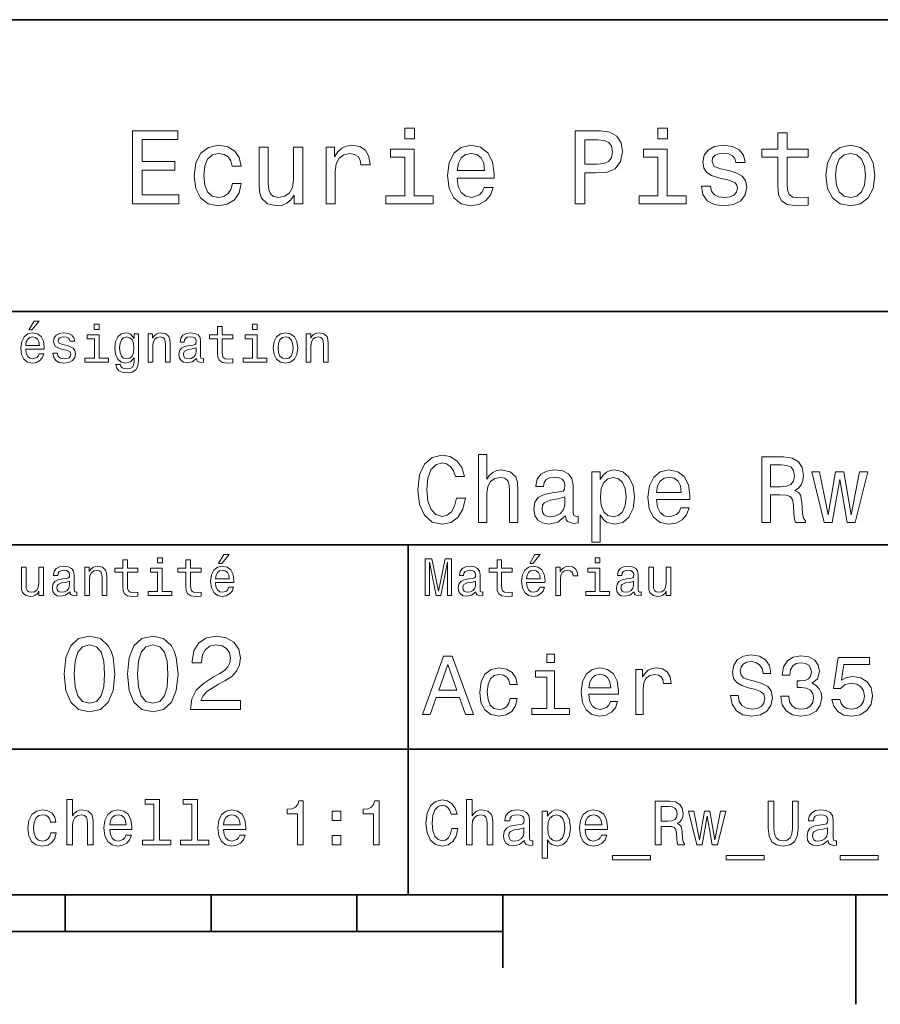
# Model space of a CAD drawing. Extents: x 0 to 297, y 0 to 210.
# Tile 6 of 9: x 165 to 224, y 2 to 70. Entities that reach past the tile are written whole.
import ezdxf

# ---------------------------------------------------------------- set-up
doc = ezdxf.new("R2010")
doc.units = 0

msp = doc.modelspace()

# ---------------------------------------------------------------- linework, layer by layer
at = {"color": 7, "lineweight": 35}
for p, q in [((97, 70), (287, 70)), ((162, 50), (287, 50)), ((162, 34), (287, 34)), ((162, 20), (287, 20)), ((10, 10), (287, 10)), ((97, 10), (287, 10)), ((98.5, 7.5), (198.5, 7.5))]:
    msp.add_line(p, q, dxfattribs=at)
at = {"color": 7, "lineweight": 35, "ltscale": 0.35}
msp.add_line((192, 20), (192, 34), dxfattribs=at)
at = {"color": 7, "lineweight": 35, "ltscale": 0.25}
msp.add_line((192, 10), (192, 20), dxfattribs=at)
at = {"color": 7, "lineweight": 35, "ltscale": 0.0625}
for p, q in [((168.5, 10), (168.5, 7.5)), ((178.5, 10), (178.5, 7.5)), ((188.5, 10), (188.5, 7.5))]:
    msp.add_line(p, q, dxfattribs=at)
at = {"color": 7, "lineweight": 35, "ltscale": 0.125}
msp.add_line((198.5, 10), (198.5, 5), dxfattribs=at)
at = {"color": 7, "lineweight": 35, "ltscale": 0.1875}
msp.add_line((222.699997, 10), (222.699997, 2.5), dxfattribs=at)
at = {"color": 7, "lineweight": 13}
for points in [[(173.109512, 57.381123), (176.279541, 57.381123), (176.279541, 57.986309), (173.772339, 57.986309), (173.772339, 59.679394), (176.005768, 59.679394), (176.005768, 60.277374), (173.772339, 60.277374), (173.772339, 61.775936), (176.221893, 61.775936), (176.221893, 62.381123), (173.109512, 62.381123)], [(192.439484, 62.554031), (191.769455, 62.554031), (191.769455, 61.833572), (192.439484, 61.833572)], [(203.462524, 57.381123), (204.125351, 57.381123), (204.125351, 59.492073), (204.860229, 59.492073), (205.602295, 59.528095), (206.193085, 59.780258), (206.574921, 60.270172), (206.704605, 60.940201), (206.603745, 61.559795), (206.315552, 62.013687), (205.840057, 62.287464), (205.191635, 62.381123), (203.462524, 62.381123)], [(209.788177, 62.554031), (209.118149, 62.554031), (209.118149, 61.833572), (209.788177, 61.833572)], [(217.353027, 60.579971), (217.353027, 58.64193), (217.396255, 58.015129), (217.597992, 57.582851), (218.001434, 57.330688), (218.685883, 57.244236), (219.43515, 57.280258), (219.43515, 57.827808), (218.887604, 57.78458), (218.390488, 57.842216), (218.123917, 58.022331), (218.008652, 58.324928), (217.98703, 58.75), (217.98703, 60.579971), (219.43515, 60.579971), (219.43515, 61.120316), (217.98703, 61.120316), (217.98703, 62.251438), (217.353027, 62.251438), (217.353027, 61.120316), (216.257935, 61.120316), (216.257935, 60.579971)], [(205.01152, 61.76873), (205.443802, 61.725502), (205.760803, 61.588615), (205.94812, 61.336452), (206.01297, 60.940201), (205.940918, 60.522331), (205.746399, 60.270172), (205.414978, 60.140488), (204.96109, 60.104465), (204.125351, 60.104465), (204.125351, 61.76873)], [(179.932281, 59.967579), (180.559082, 59.967579), (180.429398, 60.543945), (180.119598, 60.997837), (179.636887, 61.278816), (179.010086, 61.386887), (178.318436, 61.242794), (177.792511, 60.839336), (177.46109, 60.183716), (177.345825, 59.304752), (177.453888, 58.432995), (177.778091, 57.78458), (178.289627, 57.381123), (178.988464, 57.244236), (179.608063, 57.352303), (180.090775, 57.6549), (180.42218, 58.130402), (180.566284, 58.764408), (179.96109, 58.764408), (179.853027, 58.36095), (179.651291, 58.058357), (179.363113, 57.871037), (179.010086, 57.8134), (178.570602, 57.907059), (178.253601, 58.195244), (178.059082, 58.663544), (177.994232, 59.326366), (178.059082, 59.974781), (178.260803, 60.443081), (178.585007, 60.731266), (179.010086, 60.83213), (179.38472, 60.767288), (179.66571, 60.601585), (179.853027, 60.327808)], [(184.788177, 61.25), (184.154175, 61.25), (184.154175, 59.016571), (184.082123, 58.497837), (183.873199, 58.123196), (183.548996, 57.892651), (183.123917, 57.820602), (182.785294, 57.878242), (182.569168, 58.051151), (182.446686, 58.346542), (182.417862, 58.764408), (182.417862, 61.25), (181.783859, 61.25), (181.783859, 58.706772), (181.805481, 58.195244), (181.942368, 57.770172), (182.360229, 57.381123), (183.030258, 57.244236), (183.390488, 57.294666), (183.700287, 57.424351), (183.966858, 57.647694), (184.182999, 57.971901), (184.182999, 57.381123), (184.788177, 57.381123)], [(186.380402, 57.381123), (187.014404, 57.381123), (187.014404, 59.592937), (187.079254, 60.12608), (187.273773, 60.507923), (187.590775, 60.738472), (188.015854, 60.817722), (188.332855, 60.767288), (188.570602, 60.623199), (188.714691, 60.378242), (188.765121, 60.046829), (189.406342, 60.046829), (189.319885, 60.630402), (189.082123, 61.048271), (188.685883, 61.30043), (188.145538, 61.386887), (187.778091, 61.32925), (187.46109, 61.185158), (187.180115, 60.940201), (186.956772, 60.608788), (186.956772, 61.25), (186.380402, 61.25)], [(192.417862, 57.914265), (192.417862, 61.120316), (190.789627, 61.120316), (190.789627, 60.579971), (191.783859, 60.579971), (191.783859, 57.914265), (190.48703, 57.914265), (190.48703, 57.381123), (193.729111, 57.381123), (193.729111, 57.914265)], [(195.37175, 59.131844), (197.907776, 59.131844), (197.914978, 59.427231), (197.799713, 60.255764), (197.482712, 60.875359), (196.978378, 61.25), (196.30835, 61.386887), (195.65274, 61.242794), (195.148407, 60.839336), (194.824203, 60.183716), (194.708923, 59.319164), (194.817001, 58.432995), (195.141205, 57.78458), (195.638321, 57.381123), (196.286743, 57.244236), (196.848694, 57.337894), (197.309799, 57.582851), (197.648407, 57.971901), (197.842941, 58.490631), (197.216141, 58.490631), (197.086456, 58.20245), (196.899139, 57.986309), (196.365997, 57.8134), (195.955322, 57.892651), (195.645538, 58.14481), (195.443802, 58.555473), (195.37175, 59.110229)], [(195.37175, 59.664986), (195.451004, 60.162102), (195.645538, 60.529537), (195.940918, 60.75288), (196.329971, 60.83213), (196.711807, 60.75288), (197.007202, 60.529537), (197.187317, 60.162102), (197.252167, 59.664986)], [(209.766571, 57.914265), (209.766571, 61.120316), (208.138321, 61.120316), (208.138321, 60.579971), (209.132568, 60.579971), (209.132568, 57.914265), (207.835724, 57.914265), (207.835724, 57.381123), (211.077805, 57.381123), (211.077805, 57.914265)], [(214.060516, 59.636166), (213.44812, 59.780258), (212.994232, 59.945965), (212.842941, 60.28458), (212.886169, 60.522331), (213.03746, 60.695244), (213.282425, 60.803314), (213.635437, 60.846542), (213.97406, 60.803314), (214.240631, 60.67363), (214.413544, 60.479107), (214.485596, 60.219738), (215.105194, 60.219738), (215.105194, 60.23415), (214.997116, 60.70245), (214.701721, 61.069885), (214.240631, 61.30043), (213.635437, 61.386887), (213.023056, 61.30043), (212.57637, 61.062679), (212.29538, 60.709652), (212.208939, 60.262966), (212.273773, 59.830688), (212.475494, 59.528095), (212.806915, 59.311958), (213.289627, 59.16066), (213.995682, 58.987751), (214.427948, 58.807636), (214.543228, 58.663544), (214.586456, 58.447407), (214.521606, 58.180836), (214.348694, 57.979107), (214.067719, 57.849422), (213.693085, 57.806194), (213.296829, 57.849422), (213.008636, 58.000721), (212.814117, 58.245674), (212.734863, 58.584293), (212.122482, 58.584293), (212.223343, 58.007923), (212.518738, 57.590057), (212.98703, 57.337894), (213.635437, 57.244236), (214.312683, 57.337894), (214.809799, 57.590057), (215.112396, 57.993515), (215.220459, 58.519451), (215.141205, 58.973343), (214.917862, 59.283138), (214.55043, 59.484871)], [(220.65274, 59.311958), (220.768005, 58.432995), (221.099426, 57.78458), (221.625366, 57.381123), (222.331421, 57.244236), (223.030258, 57.381123), (223.556198, 57.777374), (223.887604, 58.425793), (224.010086, 59.311958), (223.887604, 60.190922), (223.556198, 60.846542), (223.030258, 61.242794), (222.331421, 61.386887), (221.625366, 61.242794), (221.099426, 60.839336), (220.768005, 60.190922)], [(221.301147, 59.319164), (221.365997, 59.967579), (221.567719, 60.435879), (221.891937, 60.72406), (222.331421, 60.824928), (222.763687, 60.72406), (223.087891, 60.443081), (223.289627, 59.967579), (223.361679, 59.319164), (223.289627, 58.663544), (223.087891, 58.188038), (222.763687, 57.899853), (222.331421, 57.806194), (221.891937, 57.899853), (221.567719, 58.188038), (221.365997, 58.663544)], [(166.004318, 48.728386), (166.216858, 48.728386), (166.717575, 49.340778), (166.364548, 49.340778)], [(170.824203, 49.117435), (170.489197, 49.117435), (170.489197, 48.757202), (170.824203, 48.757202)], [(178.943802, 48.130402), (178.943802, 47.161381), (178.965424, 46.84798), (179.066284, 46.631844), (179.268005, 46.505764), (179.610229, 46.462536), (179.984863, 46.480545), (179.984863, 46.754322), (179.71109, 46.732708), (179.46254, 46.761528), (179.329254, 46.851585), (179.271606, 47.00288), (179.260803, 47.215416), (179.260803, 48.130402), (179.984863, 48.130402), (179.984863, 48.400574), (179.260803, 48.400574), (179.260803, 48.966137), (178.943802, 48.966137), (178.943802, 48.400574), (178.396255, 48.400574), (178.396255, 48.130402)], [(181.667145, 49.117435), (181.332138, 49.117435), (181.332138, 48.757202), (181.667145, 48.757202)], [(165.784576, 47.406338), (167.052597, 47.406338), (167.056198, 47.554035), (166.998566, 47.9683), (166.840057, 48.278099), (166.587891, 48.465416), (166.252884, 48.533859), (165.925079, 48.461815), (165.672913, 48.260086), (165.510803, 47.932278), (165.453171, 47.5), (165.507202, 47.056915), (165.669312, 46.732708), (165.917862, 46.530979), (166.242081, 46.462536), (166.523056, 46.509365), (166.753601, 46.631844), (166.922913, 46.826366), (167.020172, 47.085735), (166.706772, 47.085735), (166.641937, 46.941643), (166.548264, 46.833572), (166.281708, 46.747116), (166.07637, 46.786743), (165.921463, 46.912823), (165.820602, 47.118156), (165.784576, 47.395531)], [(165.784576, 47.672909), (165.824203, 47.921471), (165.921463, 48.105186), (166.069168, 48.216858), (166.263687, 48.256485), (166.454605, 48.216858), (166.60231, 48.105186), (166.692368, 47.921471), (166.724777, 47.672909)], [(168.623199, 47.658501), (168.317001, 47.730545), (168.090057, 47.8134), (168.014404, 47.982708), (168.036026, 48.101585), (168.111664, 48.188038), (168.234146, 48.242073), (168.41066, 48.263687), (168.579971, 48.242073), (168.713257, 48.177231), (168.799713, 48.079971), (168.835739, 47.950287), (169.145538, 47.950287), (169.145538, 47.957493), (169.091492, 48.191643), (168.943802, 48.375359), (168.713257, 48.490635), (168.41066, 48.533859), (168.104462, 48.490635), (167.881119, 48.371758), (167.740631, 48.195244), (167.697403, 47.971901), (167.729828, 47.755764), (167.830688, 47.604465), (167.996399, 47.496399), (168.237747, 47.42075), (168.590775, 47.334293), (168.806915, 47.244236), (168.864548, 47.172188), (168.886169, 47.064121), (168.853745, 46.930836), (168.767288, 46.829971), (168.626801, 46.765129), (168.439484, 46.743515), (168.241348, 46.765129), (168.09726, 46.840778), (168, 46.963257), (167.960373, 47.132565), (167.654175, 47.132565), (167.704605, 46.844379), (167.85231, 46.635445), (168.086456, 46.509365), (168.41066, 46.462536), (168.749283, 46.509365), (168.997833, 46.635445), (169.149139, 46.837173), (169.203171, 47.100143), (169.163544, 47.327087), (169.05188, 47.481987), (168.868149, 47.582851)], [(170.8134, 46.79755), (170.8134, 48.400574), (169.999283, 48.400574), (169.999283, 48.130402), (170.496399, 48.130402), (170.496399, 46.79755), (169.847977, 46.79755), (169.847977, 46.530979), (171.469025, 46.530979), (171.469025, 46.79755)], [(173.518738, 46.617435), (173.518738, 48.465416), (173.216141, 48.465416), (173.216141, 48.152016), (172.967575, 48.4366), (172.816284, 48.508644), (172.646973, 48.533859), (172.340775, 48.461815), (172.103027, 48.260086), (171.94812, 47.935879), (171.894089, 47.5), (171.94812, 47.060516), (172.103027, 46.736309), (172.340775, 46.530979), (172.646973, 46.462536), (172.819885, 46.487751), (172.963974, 46.552593), (173.216141, 46.826366), (173.216141, 46.552593), (173.187317, 46.336456), (173.108063, 46.181557), (172.956772, 46.091499), (172.729828, 46.059078), (172.531708, 46.080692), (172.391205, 46.134727), (172.30835, 46.228386), (172.283142, 46.354465), (171.976944, 46.354465), (171.976944, 46.340057), (172.023773, 46.109509), (172.167862, 45.9366), (172.398407, 45.824928), (172.711823, 45.785301), (173.086456, 45.839336), (173.335022, 45.990635), (173.47551, 46.253601)], [(172.221909, 47.5), (172.254318, 47.820606), (172.351593, 48.058357), (172.502884, 48.198845), (172.704605, 48.249279), (172.917145, 48.198845), (173.075653, 48.058357), (173.172913, 47.820606), (173.208939, 47.5), (173.172913, 47.172188), (173.075653, 46.938038), (172.917145, 46.793949), (172.704605, 46.747116), (172.502884, 46.793949), (172.351593, 46.938038), (172.254318, 47.175793)], [(174.181549, 46.530979), (174.498566, 46.530979), (174.498566, 47.647694), (174.530975, 47.903458), (174.635452, 48.090778), (174.797546, 48.206051), (175.013687, 48.249279), (175.1866, 48.213257), (175.294662, 48.115993), (175.348709, 47.953888), (175.366714, 47.737751), (175.366714, 46.530979), (175.683716, 46.530979), (175.683716, 47.802593), (175.669312, 48.058357), (175.604462, 48.270893), (175.391937, 48.465416), (175.060516, 48.533859), (174.876801, 48.508644), (174.721909, 48.440201), (174.588623, 48.324928), (174.484146, 48.170029), (174.484146, 48.465416), (174.181549, 48.465416)], [(177.499283, 46.783142), (177.499283, 46.772335), (177.517288, 46.649857), (177.57132, 46.5634), (177.798264, 46.494957), (177.974777, 46.523773), (177.974777, 46.76873), (177.899139, 46.757923), (177.798264, 46.804756), (177.780258, 46.948845), (177.780258, 47.950287), (177.73703, 48.206051), (177.610947, 48.386166), (177.391205, 48.494236), (177.081406, 48.533859), (176.778824, 48.490635), (176.555481, 48.368156), (176.414978, 48.177231), (176.368149, 47.925072), (176.368149, 47.903458), (176.65274, 47.903458), (176.677948, 48.054756), (176.757202, 48.162823), (176.886887, 48.227665), (177.070602, 48.25288), (177.247116, 48.234871), (177.373199, 48.180836), (177.448853, 48.087173), (177.47406, 47.957493), (177.459656, 47.806194), (177.402023, 47.730545), (177.257919, 47.694523), (176.987747, 47.665707), (176.677948, 47.600864), (176.458206, 47.485592), (176.328537, 47.305473), (176.28891, 47.038906), (176.324921, 46.801151), (176.4366, 46.624638), (176.616714, 46.512966), (176.86528, 46.473343), (177.200287, 46.548992)], [(181.656342, 46.79755), (181.656342, 48.400574), (180.842224, 48.400574), (180.842224, 48.130402), (181.33934, 48.130402), (181.33934, 46.79755), (180.690918, 46.79755), (180.690918, 46.530979), (182.311966, 46.530979), (182.311966, 46.79755)], [(182.762253, 47.496399), (182.819885, 47.056915), (182.985596, 46.732708), (183.248566, 46.530979), (183.601593, 46.462536), (183.951004, 46.530979), (184.213974, 46.729107), (184.379684, 47.053314), (184.440918, 47.496399), (184.379684, 47.935879), (184.213974, 48.263687), (183.951004, 48.461815), (183.601593, 48.533859), (183.248566, 48.461815), (182.985596, 48.260086), (182.819885, 47.935879)], [(183.086456, 47.5), (183.118881, 47.824207), (183.219742, 48.058357), (183.381851, 48.20245), (183.601593, 48.25288), (183.817719, 48.20245), (183.979828, 48.061958), (184.080688, 47.824207), (184.116714, 47.5), (184.080688, 47.172188), (183.979828, 46.934437), (183.817719, 46.790344), (183.601593, 46.743515), (183.381851, 46.790344), (183.219742, 46.934437), (183.118881, 47.172188)], [(185.024506, 46.530979), (185.341492, 46.530979), (185.341492, 47.647694), (185.373917, 47.903458), (185.478394, 48.090778), (185.640488, 48.206051), (185.856628, 48.249279), (186.029541, 48.213257), (186.137604, 48.115993), (186.19165, 47.953888), (186.209656, 47.737751), (186.209656, 46.530979), (186.526657, 46.530979), (186.526657, 47.802593), (186.512253, 48.058357), (186.447403, 48.270893), (186.234879, 48.465416), (185.903458, 48.533859), (185.719742, 48.508644), (185.56485, 48.440201), (185.431564, 48.324928), (185.327087, 48.170029), (185.327087, 48.465416), (185.024506, 48.465416)], [(177.463257, 47.208214), (177.420029, 47.020893), (177.304749, 46.876801), (177.131851, 46.783142), (176.919312, 46.750721), (176.782425, 46.76873), (176.68515, 46.826366), (176.623917, 46.927231), (176.605911, 47.067722), (176.620316, 47.193802), (176.677948, 47.283859), (176.908508, 47.384727), (177.200287, 47.427952), (177.463257, 47.514408)], [(195.322769, 37.203171), (195.193085, 36.658501), (194.979111, 36.269451), (194.680832, 36.029537), (194.330688, 35.951729), (193.909225, 36.068443), (193.578522, 36.418587), (193.358063, 36.989193), (193.286743, 37.780258), (193.358063, 38.564842), (193.572037, 39.14193), (193.90274, 39.492073), (194.330688, 39.615273), (194.641922, 39.55043), (194.907776, 39.368874), (195.115265, 39.077087), (195.257919, 38.675072), (195.873917, 38.675072), (195.679398, 39.291065), (195.342209, 39.757923), (194.881836, 40.049709), (194.330688, 40.153458), (193.643372, 39.991352), (193.118149, 39.537464), (192.780975, 38.791786), (192.664261, 37.780258), (192.780975, 36.76873), (193.118149, 36.023052), (193.643372, 35.562679), (194.330688, 35.407059), (194.933716, 35.530258), (195.420029, 35.873917), (195.763687, 36.438038), (195.945236, 37.203171)], [(196.833572, 35.530258), (197.404175, 35.530258), (197.404175, 37.540344), (197.46254, 38.000721), (197.650574, 38.337894), (197.942368, 38.545387), (198.331406, 38.623199), (198.642654, 38.558357), (198.837173, 38.383286), (198.934433, 38.091499), (198.966858, 37.70245), (198.966858, 35.530258), (199.53746, 35.530258), (199.53746, 37.819164), (199.51152, 38.279537), (199.394806, 38.662102), (199.012238, 39.012245), (198.41571, 39.135445), (198.091492, 39.090057), (197.812683, 38.966858), (197.579254, 38.772331), (197.404175, 38.506485), (197.404175, 40.185879), (196.833572, 40.185879)], [(216.247116, 35.530258), (216.850143, 35.530258), (216.850143, 37.430115), (217.466141, 37.430115), (217.920029, 37.41066), (218.205322, 37.319885), (218.360947, 37.105907), (218.425797, 36.723343), (218.458206, 36.139767), (218.497116, 35.757202), (218.574921, 35.530258), (219.255768, 35.530258), (219.255768, 35.653458), (219.106628, 35.835014), (219.054749, 36.172188), (219.009369, 36.898415), (218.899139, 37.4366), (218.75, 37.605186), (218.516571, 37.728386), (218.77594, 37.890488), (218.957489, 38.117435), (219.074203, 38.402737), (219.113113, 38.746395), (219.022339, 39.291065), (218.76297, 39.699566), (218.335007, 39.945965), (217.751434, 40.030258), (216.247116, 40.030258)], [(217.582855, 39.479107), (217.978378, 39.440201), (218.257202, 39.317001), (218.432281, 39.090057), (218.490631, 38.733429), (218.425797, 38.357346), (218.250717, 38.130402), (217.952454, 38.013687), (217.543945, 37.981266), (216.850143, 37.981266), (216.850143, 39.479107)], [(202.805481, 35.98415), (202.805481, 35.964695), (202.837891, 35.744236), (202.93515, 35.588615), (203.343658, 35.465416), (203.661377, 35.517288), (203.661377, 35.958214), (203.525208, 35.938759), (203.343658, 36.023052), (203.311234, 36.282421), (203.311234, 38.085014), (203.233429, 38.545387), (203.006485, 38.869595), (202.610947, 39.064121), (202.053314, 39.135445), (201.508636, 39.057636), (201.106628, 38.837173), (200.853745, 38.493515), (200.769455, 38.039623), (200.769455, 38.000721), (201.281693, 38.000721), (201.327087, 38.273052), (201.469742, 38.467579), (201.703171, 38.584293), (202.033859, 38.629681), (202.351578, 38.59726), (202.578522, 38.5), (202.714691, 38.331409), (202.760086, 38.09798), (202.734146, 37.825645), (202.630402, 37.68948), (202.371033, 37.624638), (201.88472, 37.572765), (201.327087, 37.456051), (200.931549, 37.248558), (200.69812, 36.924351), (200.626801, 36.444523), (200.691635, 36.016571), (200.892654, 35.698845), (201.216858, 35.497837), (201.664261, 35.426514), (202.267288, 35.562679)], [(205.178665, 38.474064), (205.178665, 39.012245), (204.608063, 39.012245), (204.608063, 34.181557), (205.178665, 34.181557), (205.178665, 36.061958), (205.379684, 35.757202), (205.606628, 35.556194), (206.177231, 35.407059), (206.721893, 35.530258), (207.149857, 35.899857), (207.428665, 36.483429), (207.532425, 37.274494), (207.428665, 38.059078), (207.149857, 38.642651), (206.721893, 39.005764), (206.177231, 39.135445), (205.865997, 39.096542), (205.600143, 38.973343), (205.373199, 38.76585)], [(206.079971, 35.919308), (205.697403, 36.003601), (205.418579, 36.262966), (205.243515, 36.684437), (205.18515, 37.274494), (205.243515, 37.858067), (205.418579, 38.279537), (205.697403, 38.532421), (206.079971, 38.623199), (206.430115, 38.532421), (206.708923, 38.273052), (206.884003, 37.851585), (206.948853, 37.274494), (206.884003, 36.690922), (206.708923, 36.262966), (206.430115, 36.003601)], [(209.043228, 37.105907), (211.325653, 37.105907), (211.332123, 37.371758), (211.228378, 38.117435), (210.943085, 38.675072), (210.489197, 39.012245), (209.886169, 39.135445), (209.296112, 39.005764), (208.842224, 38.642651), (208.55043, 38.052593), (208.446686, 37.274494), (208.543945, 36.476944), (208.835739, 35.893372), (209.283142, 35.530258), (209.866714, 35.407059), (210.372482, 35.491352), (210.78746, 35.711815), (211.092224, 36.061958), (211.267288, 36.528816), (210.703171, 36.528816), (210.586456, 36.269451), (210.417862, 36.074928), (209.938034, 35.919308), (209.568436, 35.990631), (209.289627, 36.217579), (209.108063, 36.587173), (209.043228, 37.086452)], [(209.043228, 37.585735), (209.114548, 38.033138), (209.289627, 38.363831), (209.555481, 38.564842), (209.905609, 38.636166), (210.249283, 38.564842), (210.515121, 38.363831), (210.677231, 38.033138), (210.735596, 37.585735)], [(221.077805, 35.530258), (221.596542, 38.48703), (222.115265, 35.530258), (222.659943, 35.530258), (223.515854, 39.012245), (222.964691, 39.012245), (222.387604, 36.055473), (221.875351, 39.012245), (221.311234, 39.012245), (220.798981, 36.055473), (220.221893, 39.012245), (219.677231, 39.012245), (220.533142, 35.530258)], [(202.740631, 36.749279), (202.662827, 36.412102), (202.455322, 36.152737), (202.144089, 35.98415), (201.76152, 35.925793), (201.515121, 35.958214), (201.340057, 36.061958), (201.229828, 36.243515), (201.197403, 36.496395), (201.223343, 36.723343), (201.327087, 36.885445), (201.742065, 37.067001), (202.267288, 37.14481), (202.740631, 37.30043)], [(175.161377, 33.117435), (174.82637, 33.117435), (174.82637, 32.757202), (175.161377, 32.757202)], [(179.015854, 32.728386), (179.228394, 32.728386), (179.729111, 33.340778), (179.376083, 33.340778)], [(200.341492, 32.728386), (200.554031, 32.728386), (201.054749, 33.340778), (200.701736, 33.340778)], [(205.161377, 33.117435), (204.82637, 33.117435), (204.82637, 32.757202), (205.161377, 32.757202)], [(166.998566, 32.465416), (166.681549, 32.465416), (166.681549, 31.348703), (166.645538, 31.089336), (166.541061, 30.902016), (166.378967, 30.786743), (166.166428, 30.750719), (165.997116, 30.779539), (165.889053, 30.865993), (165.827805, 31.013687), (165.8134, 31.222622), (165.8134, 32.465416), (165.496399, 32.465416), (165.496399, 31.193804), (165.507202, 30.93804), (165.575653, 30.725504), (165.784576, 30.530979), (166.119598, 30.462536), (166.299713, 30.487751), (166.454605, 30.552593), (166.587891, 30.664265), (166.695969, 30.826368), (166.695969, 30.530979), (166.998566, 30.530979)], [(168.824921, 30.78314), (168.824921, 30.772333), (168.842941, 30.649855), (168.896973, 30.5634), (169.123917, 30.494957), (169.30043, 30.523775), (169.30043, 30.768732), (169.224777, 30.757925), (169.123917, 30.804754), (169.105911, 30.948847), (169.105911, 31.950287), (169.062683, 32.206051), (168.9366, 32.386166), (168.716858, 32.494236), (168.407059, 32.533859), (168.104462, 32.490635), (167.881119, 32.368156), (167.740631, 32.177231), (167.693802, 31.925072), (167.693802, 31.903458), (167.978394, 31.903458), (168.003601, 32.054756), (168.082855, 32.162823), (168.21254, 32.227665), (168.396255, 32.25288), (168.572769, 32.234871), (168.698853, 32.180836), (168.77449, 32.087173), (168.799713, 31.957493), (168.785309, 31.806194), (168.727661, 31.730547), (168.583572, 31.694523), (168.3134, 31.665705), (168.003601, 31.600864), (167.783859, 31.48559), (167.654175, 31.305475), (167.614548, 31.038904), (167.650574, 30.801151), (167.762253, 30.62464), (167.942368, 30.512968), (168.190918, 30.473343), (168.52594, 30.54899)], [(169.844376, 30.530979), (170.161377, 30.530979), (170.161377, 31.647694), (170.193802, 31.903458), (170.298279, 32.090778), (170.460373, 32.206051), (170.676514, 32.249279), (170.849426, 32.213257), (170.957489, 32.115993), (171.011536, 31.95389), (171.029541, 31.737751), (171.029541, 30.530979), (171.346542, 30.530979), (171.346542, 31.802593), (171.332138, 32.058357), (171.267288, 32.270893), (171.054749, 32.465416), (170.723343, 32.533859), (170.539627, 32.508644), (170.38472, 32.440201), (170.251434, 32.324928), (170.146973, 32.170029), (170.146973, 32.465416), (169.844376, 32.465416)], [(172.438034, 32.130402), (172.438034, 31.161383), (172.459656, 30.847982), (172.560516, 30.631844), (172.762253, 30.505762), (173.104462, 30.462536), (173.479111, 30.480547), (173.479111, 30.754322), (173.205338, 30.732708), (172.956772, 30.761526), (172.823486, 30.851583), (172.765854, 31.002882), (172.755035, 31.215418), (172.755035, 32.130402), (173.479111, 32.130402), (173.479111, 32.400574), (172.755035, 32.400574), (172.755035, 32.966137), (172.438034, 32.966137), (172.438034, 32.400574), (171.890488, 32.400574), (171.890488, 32.130402)], [(175.150574, 30.79755), (175.150574, 32.400574), (174.336456, 32.400574), (174.336456, 32.130402), (174.833572, 32.130402), (174.833572, 30.79755), (174.185165, 30.79755), (174.185165, 30.530979), (175.806198, 30.530979), (175.806198, 30.79755)], [(176.775223, 32.130402), (176.775223, 31.161383), (176.796829, 30.847982), (176.89769, 30.631844), (177.099426, 30.505762), (177.44165, 30.462536), (177.816284, 30.480547), (177.816284, 30.754322), (177.542511, 30.732708), (177.293945, 30.761526), (177.16066, 30.851583), (177.103027, 31.002882), (177.092224, 31.215418), (177.092224, 32.130402), (177.816284, 32.130402), (177.816284, 32.400574), (177.092224, 32.400574), (177.092224, 32.966137), (176.775223, 32.966137), (176.775223, 32.400574), (176.227661, 32.400574), (176.227661, 32.130402)], [(178.796112, 31.40634), (180.064117, 31.40634), (180.067719, 31.554033), (180.010086, 31.9683), (179.851593, 32.278099), (179.599426, 32.465416), (179.264404, 32.533859), (178.9366, 32.461815), (178.684433, 32.260086), (178.522339, 31.932276), (178.464691, 31.5), (178.518738, 31.056915), (178.680832, 30.732708), (178.929398, 30.530979), (179.253601, 30.462536), (179.534576, 30.509365), (179.765137, 30.631844), (179.934433, 30.826368), (180.031708, 31.085733), (179.718292, 31.085733), (179.653458, 30.941643), (179.559799, 30.833572), (179.293228, 30.747118), (179.087891, 30.786743), (178.932999, 30.912823), (178.832138, 31.118155), (178.796112, 31.395533)], [(193.183716, 30.530979), (193.46109, 30.530979), (193.46109, 32.80043), (193.929398, 30.530979), (194.239197, 30.530979), (194.703888, 32.80043), (194.703888, 30.530979), (194.984863, 30.530979), (194.984863, 33.030979), (194.545395, 33.030979), (194.08429, 30.826368), (193.626801, 33.030979), (193.183716, 33.030979)], [(196.656342, 30.78314), (196.656342, 30.772333), (196.674347, 30.649855), (196.728394, 30.5634), (196.955338, 30.494957), (197.131851, 30.523775), (197.131851, 30.768732), (197.056198, 30.757925), (196.955338, 30.804754), (196.937317, 30.948847), (196.937317, 31.950287), (196.894089, 32.206051), (196.768005, 32.386166), (196.548264, 32.494236), (196.23848, 32.533859), (195.935883, 32.490635), (195.71254, 32.368156), (195.572052, 32.177231), (195.525223, 31.925072), (195.525223, 31.903458), (195.809799, 31.903458), (195.835022, 32.054756), (195.914261, 32.162823), (196.043945, 32.227665), (196.227661, 32.25288), (196.404175, 32.234871), (196.530258, 32.180836), (196.605911, 32.087173), (196.631119, 31.957493), (196.616714, 31.806194), (196.559082, 31.730547), (196.414978, 31.694523), (196.144806, 31.665705), (195.835022, 31.600864), (195.61528, 31.48559), (195.485596, 31.305475), (195.445969, 31.038904), (195.481995, 30.801151), (195.593658, 30.62464), (195.773773, 30.512968), (196.022339, 30.473343), (196.357346, 30.54899)], [(198.100861, 32.130402), (198.100861, 31.161383), (198.122482, 30.847982), (198.223343, 30.631844), (198.425079, 30.505762), (198.767288, 30.462536), (199.141937, 30.480547), (199.141937, 30.754322), (198.868149, 30.732708), (198.619598, 30.761526), (198.486313, 30.851583), (198.42868, 31.002882), (198.417862, 31.215418), (198.417862, 32.130402), (199.141937, 32.130402), (199.141937, 32.400574), (198.417862, 32.400574), (198.417862, 32.966137), (198.100861, 32.966137), (198.100861, 32.400574), (197.553314, 32.400574), (197.553314, 32.130402)], [(200.121765, 31.40634), (201.389771, 31.40634), (201.393372, 31.554033), (201.335739, 31.9683), (201.177231, 32.278099), (200.925079, 32.465416), (200.590057, 32.533859), (200.262253, 32.461815), (200.010086, 32.260086), (199.847977, 31.932276), (199.790344, 31.5), (199.844376, 31.056915), (200.006485, 30.732708), (200.255051, 30.530979), (200.579254, 30.462536), (200.860229, 30.509365), (201.090775, 30.631844), (201.260086, 30.826368), (201.357346, 31.085733), (201.043945, 31.085733), (200.979111, 30.941643), (200.885452, 30.833572), (200.618881, 30.747118), (200.413544, 30.786743), (200.258652, 30.912823), (200.157776, 31.118155), (200.121765, 31.395533)], [(202.131851, 30.530979), (202.448853, 30.530979), (202.448853, 31.636887), (202.481262, 31.903458), (202.578537, 32.094379), (202.73703, 32.209652), (202.94957, 32.249279), (203.108063, 32.224064), (203.226944, 32.152016), (203.298996, 32.029537), (203.324203, 31.863832), (203.644806, 31.863832), (203.601593, 32.155621), (203.482712, 32.364552), (203.284576, 32.490635), (203.014404, 32.533859), (202.830688, 32.505043), (202.672195, 32.432995), (202.531708, 32.310516), (202.420029, 32.144814), (202.420029, 32.465416), (202.131851, 32.465416)], [(205.150574, 30.79755), (205.150574, 32.400574), (204.336456, 32.400574), (204.336456, 32.130402), (204.833572, 32.130402), (204.833572, 30.79755), (204.185165, 30.79755), (204.185165, 30.530979), (205.806198, 30.530979), (205.806198, 30.79755)], [(207.499283, 30.78314), (207.499283, 30.772333), (207.517288, 30.649855), (207.57132, 30.5634), (207.798264, 30.494957), (207.974777, 30.523775), (207.974777, 30.768732), (207.899139, 30.757925), (207.798264, 30.804754), (207.780258, 30.948847), (207.780258, 31.950287), (207.73703, 32.206051), (207.610947, 32.386166), (207.391205, 32.494236), (207.081406, 32.533859), (206.778824, 32.490635), (206.555481, 32.368156), (206.414978, 32.177231), (206.368149, 31.925072), (206.368149, 31.903458), (206.65274, 31.903458), (206.677948, 32.054756), (206.757202, 32.162823), (206.886887, 32.227665), (207.070602, 32.25288), (207.247116, 32.234871), (207.373199, 32.180836), (207.448853, 32.087173), (207.47406, 31.957493), (207.459656, 31.806194), (207.402023, 31.730547), (207.257919, 31.694523), (206.987747, 31.665705), (206.677948, 31.600864), (206.458206, 31.48559), (206.328537, 31.305475), (206.28891, 31.038904), (206.324921, 30.801151), (206.4366, 30.62464), (206.616714, 30.512968), (206.86528, 30.473343), (207.200287, 30.54899)], [(210.010086, 32.465416), (209.693085, 32.465416), (209.693085, 31.348703), (209.657059, 31.089336), (209.552597, 30.902016), (209.390488, 30.786743), (209.177948, 30.750719), (209.008636, 30.779539), (208.900574, 30.865993), (208.83934, 31.013687), (208.824921, 31.222622), (208.824921, 32.465416), (208.507919, 32.465416), (208.507919, 31.193804), (208.518738, 30.93804), (208.587173, 30.725504), (208.796112, 30.530979), (209.131119, 30.462536), (209.311234, 30.487751), (209.466141, 30.552593), (209.599426, 30.664265), (209.707489, 30.826368), (209.707489, 30.530979), (210.010086, 30.530979)], [(178.796112, 31.672911), (178.835739, 31.921469), (178.932999, 32.105186), (179.080688, 32.216858), (179.275208, 32.256485), (179.466141, 32.216858), (179.613831, 32.105186), (179.703888, 31.921469), (179.736313, 31.672911)], [(200.121765, 31.672911), (200.161377, 31.921469), (200.258652, 32.105186), (200.406342, 32.216858), (200.600861, 32.256485), (200.791794, 32.216858), (200.939484, 32.105186), (201.029541, 31.921469), (201.061966, 31.672911)], [(168.78891, 31.208212), (168.745682, 31.020893), (168.630402, 30.876801), (168.457489, 30.78314), (168.244965, 30.750719), (168.108063, 30.768732), (168.010803, 30.826368), (167.94957, 30.927233), (167.931549, 31.067722), (167.945969, 31.193804), (168.003601, 31.283861), (168.234146, 31.384726), (168.52594, 31.427954), (168.78891, 31.514408)], [(196.620316, 31.208212), (196.577087, 31.020893), (196.461823, 30.876801), (196.28891, 30.78314), (196.07637, 30.750719), (195.939484, 30.768732), (195.842224, 30.826368), (195.780975, 30.927233), (195.76297, 31.067722), (195.777374, 31.193804), (195.835022, 31.283861), (196.065567, 31.384726), (196.357346, 31.427954), (196.620316, 31.514408)], [(207.463257, 31.208212), (207.420029, 31.020893), (207.304749, 30.876801), (207.131851, 30.78314), (206.919312, 30.750719), (206.782425, 30.768732), (206.68515, 30.826368), (206.623917, 30.927233), (206.605911, 31.067722), (206.620316, 31.193804), (206.677948, 31.283861), (206.908508, 31.384726), (207.200287, 31.427954), (207.463257, 31.514408)], [(168.426514, 25.142653), (168.534576, 24.011528), (168.873199, 23.204611), (169.413544, 22.714699), (170.162827, 22.556196), (170.904892, 22.714699), (171.445236, 23.204611), (171.776657, 24.011528), (171.891922, 25.142653), (171.776657, 26.266571), (171.639771, 26.713257), (171.445236, 27.080692), (170.904892, 27.570606), (170.162827, 27.736313), (169.413544, 27.570606), (168.873199, 27.073488), (168.534576, 26.266571)], [(172.763687, 25.142653), (172.87175, 24.011528), (173.210373, 23.204611), (173.750717, 22.714699), (174.5, 22.556196), (175.242065, 22.714699), (175.78241, 23.204611), (176.113831, 24.011528), (176.229095, 25.142653), (176.113831, 26.266571), (175.976944, 26.713257), (175.78241, 27.080692), (175.242065, 27.570606), (174.5, 27.736313), (173.750717, 27.570606), (173.210373, 27.073488), (172.87175, 26.266571)], [(177.079254, 22.700289), (180.515839, 22.700289), (180.515839, 23.319885), (177.799713, 23.319885), (177.951004, 23.658503), (178.210373, 23.939482), (179.010086, 24.45101), (179.43515, 24.667147), (179.91066, 24.976946), (180.249268, 25.337177), (180.443802, 25.762249), (180.515839, 26.244957), (180.393372, 26.850143), (180.054749, 27.325649), (179.536026, 27.628242), (178.865997, 27.736313), (178.174347, 27.613834), (177.648407, 27.275217), (177.309799, 26.734871), (177.194519, 26.021614), (177.194519, 25.92075), (177.850143, 25.92075), (177.850143, 25.978386), (177.914978, 26.4683), (178.109512, 26.828531), (178.419312, 27.059078), (178.829971, 27.138329), (179.247833, 27.066282), (179.557632, 26.886168), (179.759369, 26.605188), (179.831406, 26.252163), (179.780975, 25.92075), (179.644089, 25.639771), (179.413544, 25.394814), (179.096542, 25.178675), (178.671463, 24.948128), (177.965408, 24.501442), (177.468292, 24.025938), (177.172913, 23.449568), (177.079254, 22.721903)], [(169.118149, 25.142653), (169.175781, 26.01441), (169.355896, 26.641211), (169.680115, 27.008646), (170.162827, 27.138329), (170.638321, 27.008646), (170.962524, 26.641211), (171.142654, 26.01441), (171.200287, 25.142653), (171.142654, 24.263689), (170.962524, 23.636889), (170.638321, 23.269453), (170.162827, 23.146975), (169.680115, 23.269453), (169.355896, 23.636889), (169.175781, 24.263689)], [(173.455322, 25.142653), (173.51297, 26.01441), (173.693085, 26.641211), (174.017288, 27.008646), (174.5, 27.138329), (174.975494, 27.008646), (175.299713, 26.641211), (175.479828, 26.01441), (175.53746, 25.142653), (175.479828, 24.263689), (175.299713, 23.636889), (174.975494, 23.269453), (174.5, 23.146975), (174.017288, 23.269453), (173.693085, 23.636889), (173.51297, 24.263689)], [(192.982712, 22.360231), (193.51297, 22.360231), (193.933716, 23.536024), (195.530258, 23.536024), (195.951004, 22.360231), (196.492798, 22.360231), (195.028824, 26.365995), (194.440918, 26.365995)], [(202.048996, 26.49856), (201.51297, 26.49856), (201.51297, 25.922192), (202.048996, 25.922192)], [(214.642654, 23.680117), (214.118149, 23.680117), (214.233429, 23.069164), (214.521606, 22.619596), (214.965424, 22.348703), (215.564835, 22.250721), (216.158508, 22.342941), (216.60231, 22.596542), (216.88472, 22.994238), (216.988464, 23.518732), (216.902023, 23.991356), (216.659943, 24.296831), (216.268005, 24.49856), (215.743515, 24.648417), (215.293945, 24.757925), (215, 24.884727), (214.832855, 25.069164), (214.780975, 25.357349), (214.832855, 25.616714), (214.982712, 25.812681), (215.213257, 25.945246), (215.530258, 25.991356), (215.853027, 25.933718), (216.106628, 25.778099), (216.273773, 25.518732), (216.354462, 25.167149), (216.878967, 25.167149), (216.878967, 25.178675), (216.786743, 25.720463), (216.515854, 26.12392), (216.08934, 26.377522), (215.51297, 26.463978), (214.994232, 26.377522), (214.590775, 26.135448), (214.331406, 25.760807), (214.239197, 25.276657), (214.314117, 24.844381), (214.533142, 24.550434), (214.878967, 24.354467), (215.351593, 24.204613), (215.818451, 24.072046), (216.170029, 23.945246), (216.383286, 23.760807), (216.458206, 23.461096), (216.389053, 23.155621), (216.210373, 22.925074), (215.939484, 22.780981), (215.587891, 22.734871), (215.195969, 22.798271), (214.896255, 22.98271), (214.706055, 23.282421)], [(217.570602, 23.616716), (217.570602, 23.57637), (217.662827, 23.023056), (217.933716, 22.60807), (218.360229, 22.342941), (218.925079, 22.244957), (219.52449, 22.342941), (219.97406, 22.596542), (220.262253, 23), (220.365997, 23.518732), (220.319885, 23.858791), (220.193085, 24.135448), (219.985596, 24.348703), (219.708939, 24.504324), (220.083572, 24.815563), (220.216141, 25.311239), (220.129684, 25.760807), (219.881836, 26.100864), (219.478378, 26.314121), (218.925079, 26.38905), (218.406342, 26.296831), (218.008636, 26.043228), (217.749283, 25.639771), (217.662827, 25.103746), (217.662827, 25.063402), (218.175797, 25.063402), (218.221893, 25.432278), (218.371765, 25.697407), (218.613831, 25.858791), (218.953888, 25.916428), (219.253601, 25.870317), (219.472626, 25.749281), (219.605194, 25.553314), (219.657059, 25.288185), (219.605194, 25.005764), (219.466858, 24.815563), (219.224777, 24.700289), (218.896255, 24.665707), (218.671463, 24.671471), (218.671463, 24.216139), (218.953888, 24.227667), (219.317001, 24.175793), (219.587891, 24.037464), (219.749283, 23.812681), (219.806915, 23.518732), (219.743515, 23.184439), (219.57637, 22.9366), (219.311234, 22.780981), (218.959656, 22.729107), (218.596542, 22.786745), (218.331406, 22.959656), (218.164261, 23.236313), (218.100861, 23.616716)], [(194.118149, 24.025938), (194.734863, 25.789627), (195.351578, 24.025938)], [(221.0634, 23.40346), (221.190201, 22.930836), (221.472626, 22.56196), (221.887604, 22.331413), (222.417862, 22.244957), (223, 22.348703), (223.455322, 22.631124), (223.743515, 23.080692), (223.853027, 23.657061), (223.755035, 24.193085), (223.478378, 24.613834), (223.046112, 24.884727), (222.48703, 24.98271), (222.054749, 24.913546), (221.720459, 24.723343), (221.881836, 25.801153), (223.634003, 25.801153), (223.634003, 26.273777), (221.495682, 26.273777), (221.17868, 24.152739), (221.639771, 24.152739), (221.97406, 24.423632), (222.400574, 24.521614), (222.769455, 24.458214), (223.051865, 24.273777), (223.230545, 23.991356), (223.293945, 23.628242), (223.230545, 23.265131), (223.046112, 22.98271), (222.763687, 22.804035), (222.400574, 22.740635), (222.095093, 22.780981), (221.858795, 22.913546), (221.685883, 23.121038), (221.599426, 23.40346)], [(198.982712, 24.429396), (199.484146, 24.429396), (199.380402, 24.890491), (199.132568, 25.253603), (198.746399, 25.478386), (198.244949, 25.564842), (197.69165, 25.449568), (197.270889, 25.126802), (197.005768, 24.602306), (196.913544, 23.899136), (197, 23.201731), (197.259369, 22.682999), (197.668594, 22.360231), (198.227661, 22.250721), (198.723343, 22.337177), (199.109512, 22.579252), (199.374634, 22.959656), (199.489914, 23.46686), (199.005768, 23.46686), (198.919312, 23.144093), (198.757919, 22.902018), (198.527374, 22.752163), (198.244949, 22.706053), (197.893372, 22.780981), (197.639771, 23.011528), (197.484146, 23.386168), (197.432281, 23.916428), (197.484146, 24.43516), (197.645538, 24.809799), (197.904892, 25.040346), (198.244949, 25.121038), (198.544662, 25.069164), (198.769455, 24.9366), (198.919312, 24.717581)], [(202.031708, 22.786745), (202.031708, 25.351585), (200.729111, 25.351585), (200.729111, 24.91931), (201.52449, 24.91931), (201.52449, 22.786745), (200.48703, 22.786745), (200.48703, 22.360231), (203.080688, 22.360231), (203.080688, 22.786745)], [(204.394806, 23.760807), (206.42363, 23.760807), (206.429398, 23.99712), (206.337173, 24.659943), (206.083572, 25.155621), (205.680115, 25.455332), (205.144089, 25.564842), (204.619598, 25.449568), (204.216141, 25.126802), (203.956772, 24.602306), (203.864548, 23.910664), (203.951004, 23.201731), (204.210373, 22.682999), (204.608063, 22.360231), (205.126801, 22.250721), (205.57637, 22.325649), (205.945251, 22.521614), (206.216141, 22.832853), (206.371765, 23.247839), (205.870316, 23.247839), (205.766571, 23.017292), (205.616714, 22.844381), (205.190201, 22.706053), (204.861664, 22.769453), (204.613831, 22.971182), (204.452454, 23.299713), (204.394806, 23.743517)], [(204.394806, 24.187321), (204.458206, 24.585014), (204.613831, 24.878963), (204.850143, 25.057638), (205.161377, 25.121038), (205.466858, 25.057638), (205.703171, 24.878963), (205.84726, 24.585014), (205.899139, 24.187321)], [(207.610947, 22.360231), (208.118149, 22.360231), (208.118149, 24.129684), (208.170029, 24.556196), (208.325653, 24.861671), (208.579254, 25.04611), (208.919312, 25.10951), (209.172913, 25.069164), (209.363113, 24.953892), (209.478394, 24.757925), (209.518738, 24.492796), (210.031708, 24.492796), (209.96254, 24.959656), (209.772339, 25.293949), (209.455338, 25.495678), (209.023056, 25.564842), (208.729111, 25.518732), (208.47551, 25.40346), (208.250717, 25.207493), (208.072052, 24.942364), (208.072052, 25.455332), (207.610947, 25.455332)], [(168.610947, 13.428675), (168.991348, 13.428675), (168.991348, 14.768732), (169.030258, 15.075649), (169.155624, 15.300432), (169.350143, 15.438761), (169.609512, 15.490635), (169.817001, 15.447407), (169.946686, 15.330692), (170.011536, 15.136168), (170.033142, 14.876801), (170.033142, 13.428675), (170.413544, 13.428675), (170.413544, 14.954612), (170.396255, 15.261528), (170.318451, 15.516571), (170.0634, 15.75), (169.66571, 15.832133), (169.44957, 15.801874), (169.263687, 15.719741), (169.108063, 15.590058), (168.991348, 15.412825), (168.991348, 16.532421), (168.610947, 16.532421)], [(174.572052, 16.212536), (174.572052, 13.748559), (173.789627, 13.748559), (173.789627, 13.428675), (175.730545, 13.428675), (175.730545, 13.748559), (174.952454, 13.748559), (174.952454, 16.532421), (173.97551, 16.532421), (173.97551, 16.212536)], [(177.174347, 16.212536), (177.174347, 13.748559), (176.391937, 13.748559), (176.391937, 13.428675), (178.332855, 13.428675), (178.332855, 13.748559), (177.554749, 13.748559), (177.554749, 16.532421), (176.577805, 16.532421), (176.577805, 16.212536)], [(184.416412, 13.428675), (184.809784, 13.428675), (184.809784, 16.450289), (184.515839, 16.450289), (184.438034, 16.1866), (184.28241, 16.009367), (184.044662, 15.905621), (183.716125, 15.871038), (183.716125, 15.564121), (184.416412, 15.564121)], [(189.621033, 13.428675), (190.014404, 13.428675), (190.014404, 16.450289), (189.720459, 16.450289), (189.642639, 16.1866), (189.48703, 16.009367), (189.249268, 15.905621), (188.920746, 15.871038), (188.920746, 15.564121), (189.621033, 15.564121)], [(195.001434, 14.543948), (194.914978, 14.180836), (194.772339, 13.92147), (194.573486, 13.761528), (194.340057, 13.709655), (194.059082, 13.787464), (193.838623, 14.020894), (193.691635, 14.401298), (193.644089, 14.928675), (193.691635, 15.45173), (193.83429, 15.836456), (194.054749, 16.069885), (194.340057, 16.152018), (194.547546, 16.108789), (194.724777, 15.987753), (194.863113, 15.793228), (194.958206, 15.525217), (195.368881, 15.525217), (195.239197, 15.93588), (195.014404, 16.247118), (194.707489, 16.441643), (194.340057, 16.510807), (193.881851, 16.402739), (193.531708, 16.100145), (193.306915, 15.603026), (193.229111, 14.928675), (193.306915, 14.254323), (193.531708, 13.757205), (193.881851, 13.450289), (194.340057, 13.346542), (194.742081, 13.428675), (195.066284, 13.657782), (195.295395, 14.033862), (195.416428, 14.543948)], [(196.008652, 13.428675), (196.389053, 13.428675), (196.389053, 14.768732), (196.427948, 15.075649), (196.553314, 15.300432), (196.747833, 15.438761), (197.007202, 15.490635), (197.214691, 15.447407), (197.344376, 15.330692), (197.409225, 15.136168), (197.430832, 14.876801), (197.430832, 13.428675), (197.811234, 13.428675), (197.811234, 14.954612), (197.793945, 15.261528), (197.716141, 15.516571), (197.46109, 15.75), (197.0634, 15.832133), (196.84726, 15.801874), (196.661377, 15.719741), (196.505768, 15.590058), (196.389053, 15.412825), (196.389053, 16.532421), (196.008652, 16.532421)], [(208.951004, 13.428675), (209.353027, 13.428675), (209.353027, 14.695246), (209.763687, 14.695246), (210.066284, 14.682277), (210.256485, 14.621758), (210.360229, 14.479107), (210.403458, 14.224064), (210.425079, 13.835014), (210.451004, 13.579971), (210.502884, 13.428675), (210.956772, 13.428675), (210.956772, 13.510807), (210.857346, 13.631845), (210.822769, 13.856628), (210.792511, 14.340778), (210.719025, 14.699568), (210.619598, 14.81196), (210.463974, 14.894093), (210.636887, 15.002162), (210.757919, 15.153459), (210.835739, 15.34366), (210.861664, 15.572767), (210.801147, 15.93588), (210.628235, 16.208214), (210.342941, 16.372478), (209.953888, 16.428675), (208.951004, 16.428675)], [(216.688766, 14.569885), (216.749283, 14.029539), (216.939484, 13.644813), (217.259369, 13.424352), (217.721909, 13.346542), (218.180115, 13.424352), (218.5, 13.644813), (218.690201, 14.025216), (218.755051, 14.569885), (218.755051, 16.428675), (218.353027, 16.428675), (218.353027, 14.548271), (218.314117, 14.180836), (218.197403, 13.917148), (217.998566, 13.761528), (217.721909, 13.709655), (217.4366, 13.761528), (217.237762, 13.917148), (217.121033, 14.176514), (217.086456, 14.548271), (217.086456, 16.428675), (216.688766, 16.428675)], [(167.48703, 14.980548), (167.863113, 14.980548), (167.785309, 15.326369), (167.599426, 15.598703), (167.309799, 15.767292), (166.933716, 15.832133), (166.518738, 15.745678), (166.203171, 15.503603), (166.004318, 15.110231), (165.935165, 14.582853), (166, 14.059798), (166.194519, 13.67075), (166.501434, 13.428675), (166.920746, 13.346542), (167.292511, 13.411384), (167.582138, 13.592939), (167.780975, 13.878242), (167.867432, 14.258646), (167.504318, 14.258646), (167.439484, 14.016571), (167.318451, 13.835014), (167.145538, 13.722623), (166.933716, 13.688041), (166.670029, 13.744237), (166.479828, 13.917148), (166.363113, 14.198127), (166.324203, 14.595821), (166.363113, 14.984871), (166.484146, 15.26585), (166.67868, 15.438761), (166.933716, 15.49928), (167.158508, 15.460375), (167.327087, 15.360951), (167.439484, 15.196686)], [(171.546112, 14.479107), (173.067719, 14.479107), (173.072052, 14.656341), (173.002884, 15.153459), (172.812683, 15.525217), (172.510086, 15.75), (172.108063, 15.832133), (171.714691, 15.745678), (171.412109, 15.503603), (171.217575, 15.110231), (171.148422, 14.591499), (171.213257, 14.059798), (171.407776, 13.67075), (171.706055, 13.428675), (172.095108, 13.346542), (172.432281, 13.402739), (172.708939, 13.549712), (172.912109, 13.783141), (173.028824, 14.09438), (172.65274, 14.09438), (172.574936, 13.92147), (172.46254, 13.791787), (172.142654, 13.688041), (171.896255, 13.735591), (171.710373, 13.886888), (171.58934, 14.133286), (171.546112, 14.466139)], [(179.353027, 14.479107), (180.874634, 14.479107), (180.878967, 14.656341), (180.809799, 15.153459), (180.619598, 15.525217), (180.317001, 15.75), (179.914978, 15.832133), (179.521606, 15.745678), (179.219025, 15.503603), (179.02449, 15.110231), (178.955338, 14.591499), (179.020172, 14.059798), (179.214691, 13.67075), (179.51297, 13.428675), (179.902023, 13.346542), (180.239197, 13.402739), (180.515854, 13.549712), (180.719025, 13.783141), (180.835739, 14.09438), (180.459656, 14.09438), (180.381851, 13.92147), (180.269455, 13.791787), (179.94957, 13.688041), (179.703171, 13.735591), (179.517288, 13.886888), (179.396255, 14.133286), (179.353027, 14.466139)], [(186.798264, 15.105908), (187.394806, 15.105908), (187.394806, 15.75), (186.798264, 15.75)], [(199.989914, 13.731268), (199.989914, 13.7183), (200.011536, 13.571326), (200.07637, 13.46758), (200.348709, 13.385448), (200.560516, 13.42003), (200.560516, 13.713977), (200.469742, 13.701009), (200.348709, 13.757205), (200.327087, 13.930116), (200.327087, 15.131845), (200.275223, 15.438761), (200.123917, 15.6549), (199.860229, 15.784582), (199.48848, 15.832133), (199.125366, 15.78026), (198.857346, 15.633286), (198.688766, 15.404179), (198.632568, 15.101585), (198.632568, 15.075649), (198.97406, 15.075649), (199.004318, 15.257205), (199.099426, 15.386889), (199.255051, 15.464698), (199.47551, 15.494957), (199.687317, 15.473343), (199.838623, 15.408502), (199.929398, 15.29611), (199.959656, 15.140491), (199.942368, 14.958934), (199.873199, 14.868156), (199.700287, 14.824928), (199.376083, 14.790346), (199.004318, 14.712537), (198.740631, 14.574208), (198.585022, 14.358069), (198.53746, 14.038185), (198.580688, 13.752882), (198.714691, 13.541066), (198.930832, 13.407061), (199.229111, 13.35951), (199.631119, 13.450289)], [(201.572052, 15.391211), (201.572052, 15.75), (201.19165, 15.75), (201.19165, 12.529539), (201.572052, 12.529539), (201.572052, 13.783141), (201.706055, 13.579971), (201.857346, 13.445966), (202.237747, 13.346542), (202.600861, 13.428675), (202.886169, 13.675073), (203.072052, 14.064121), (203.141205, 14.591499), (203.072052, 15.114553), (202.886169, 15.503603), (202.600861, 15.745678), (202.237747, 15.832133), (202.030258, 15.806196), (201.853027, 15.724064), (201.701736, 15.585735)], [(204.148422, 14.479107), (205.670029, 14.479107), (205.674347, 14.656341), (205.605194, 15.153459), (205.414993, 15.525217), (205.112396, 15.75), (204.710373, 15.832133), (204.317001, 15.745678), (204.014404, 15.503603), (203.819885, 15.110231), (203.750717, 14.591499), (203.815567, 14.059798), (204.010086, 13.67075), (204.308365, 13.428675), (204.697403, 13.346542), (205.034576, 13.402739), (205.311234, 13.549712), (205.514404, 13.783141), (205.631119, 14.09438), (205.255051, 14.09438), (205.177231, 13.92147), (205.06485, 13.791787), (204.744965, 13.688041), (204.498566, 13.735591), (204.312683, 13.886888), (204.19165, 14.133286), (204.148422, 14.466139)], [(209.841492, 16.061239), (210.105194, 16.035303), (210.291061, 15.953171), (210.407776, 15.801874), (210.446686, 15.564121), (210.403458, 15.313401), (210.286743, 15.162104), (210.087891, 15.084294), (209.815567, 15.06268), (209.353027, 15.06268), (209.353027, 16.061239)], [(212.171478, 13.428675), (212.517288, 15.399857), (212.863113, 13.428675), (213.226227, 13.428675), (213.796829, 15.75), (213.429398, 15.75), (213.044678, 13.778819), (212.703171, 15.75), (212.327087, 15.75), (211.985596, 13.778819), (211.600861, 15.75), (211.237747, 15.75), (211.80835, 13.428675)], [(220.808365, 13.731268), (220.808365, 13.7183), (220.829971, 13.571326), (220.894821, 13.46758), (221.167145, 13.385448), (221.378967, 13.42003), (221.378967, 13.713977), (221.288193, 13.701009), (221.167145, 13.757205), (221.145538, 13.930116), (221.145538, 15.131845), (221.093658, 15.438761), (220.942368, 15.6549), (220.67868, 15.784582), (220.306915, 15.832133), (219.943802, 15.78026), (219.675797, 15.633286), (219.507202, 15.404179), (219.451019, 15.101585), (219.451019, 15.075649), (219.792511, 15.075649), (219.822769, 15.257205), (219.917877, 15.386889), (220.073486, 15.464698), (220.293945, 15.494957), (220.505768, 15.473343), (220.657059, 15.408502), (220.747849, 15.29611), (220.778107, 15.140491), (220.760803, 14.958934), (220.69165, 14.868156), (220.518738, 14.824928), (220.194534, 14.790346), (219.822769, 14.712537), (219.559082, 14.574208), (219.403458, 14.358069), (219.355911, 14.038185), (219.399139, 13.752882), (219.533142, 13.541066), (219.749283, 13.407061), (220.047546, 13.35951), (220.44957, 13.450289)], [(171.546112, 14.798992), (171.593658, 15.097262), (171.710373, 15.317724), (171.887604, 15.45173), (172.121033, 15.49928), (172.350143, 15.45173), (172.527374, 15.317724), (172.635452, 15.097262), (172.674347, 14.798992)], [(179.353027, 14.798992), (179.400574, 15.097262), (179.517288, 15.317724), (179.694519, 15.45173), (179.927948, 15.49928), (180.157059, 15.45173), (180.33429, 15.317724), (180.442368, 15.097262), (180.481262, 14.798992)], [(202.172913, 13.688041), (201.917862, 13.744237), (201.731995, 13.917148), (201.61528, 14.198127), (201.57637, 14.591499), (201.61528, 14.980548), (201.731995, 15.261528), (201.917862, 15.430116), (202.172913, 15.490635), (202.406342, 15.430116), (202.592224, 15.257205), (202.708939, 14.976225), (202.752167, 14.591499), (202.708939, 14.20245), (202.592224, 13.917148), (202.406342, 13.744237)], [(204.148422, 14.798992), (204.195969, 15.097262), (204.312683, 15.317724), (204.489914, 15.45173), (204.723343, 15.49928), (204.952454, 15.45173), (205.129684, 15.317724), (205.237747, 15.097262), (205.276657, 14.798992)], [(199.946686, 14.241355), (199.894806, 14.016571), (199.756485, 13.84366), (199.548996, 13.731268), (199.293945, 13.692364), (199.129684, 13.713977), (199.01297, 13.783141), (198.939484, 13.904179), (198.917862, 14.072767), (198.935165, 14.224064), (199.004318, 14.332133), (199.280975, 14.453171), (199.631119, 14.505044), (199.946686, 14.60879)], [(220.765137, 14.241355), (220.713257, 14.016571), (220.574936, 13.84366), (220.367432, 13.731268), (220.112396, 13.692364), (219.948135, 13.713977), (219.831421, 13.783141), (219.757935, 13.904179), (219.736313, 14.072767), (219.753601, 14.224064), (219.822769, 14.332133), (220.099426, 14.453171), (220.44957, 14.505044), (220.765137, 14.60879)], [(186.798264, 13.428675), (187.394806, 13.428675), (187.394806, 14.072767), (186.798264, 14.072767)], [(206.011536, 12.711096), (206.011536, 12.408502), (208.613831, 12.408502), (208.613831, 12.711096)], [(213.818451, 12.711096), (213.818451, 12.408502), (216.420746, 12.408502), (216.420746, 12.711096)], [(221.625366, 12.711096), (221.625366, 12.408502), (224.227676, 12.408502), (224.227676, 12.711096)]]:
    msp.add_lwpolyline(points, close=True, dxfattribs=at)

doc.saveas('drawing.dxf')
